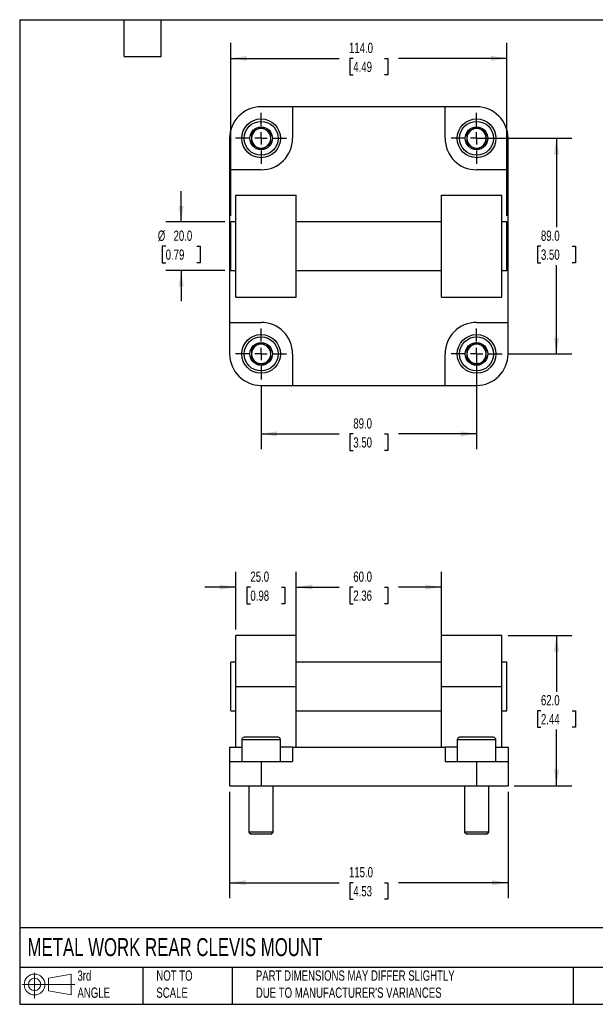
# Model space of a CAD drawing. Header units: millimetres. Extents: x 13 to 546, y 13 to 419.
# Tile 1 of 2: x 13 to 250, y 13 to 419. Entities that reach past the tile are written whole.
import ezdxf

# ---------------------------------------------------------------- set-up
doc = ezdxf.new("R2010")
doc.units = ezdxf.units.MM
doc.header["$LTSCALE"] = 2
doc.linetypes.add('SLD-Center', pattern=[19.05, 15.24, -1.27, 1.27, -1.27])
doc.linetypes.add('SLD-Solid', pattern=[0])
doc.layers.add('CENTER', color=40, linetype='SLD-Center')
doc.layers.add('SLD-DEFPOINTS', color=7, linetype='Continuous')
doc.layers.add('DIMENSIONS', color=140, linetype='SLD-Solid', lineweight=25)
doc.layers.add('TEXT', color=140, linetype='SLD-Solid', lineweight=25)
doc.styles.add('SLDTEXTSTYLE0', font='TXT', dxfattribs={"width": 0.7})
doc.dimstyles.new('SLDDIMSTYLE0', dxfattribs={"dimtxt": 4.316016, "dimasz": 6.604, "dimexe": 0, "dimexo": 0.0625, "dimgap": 1.079004, "dimtad": 0, "dimtih": 1, "dimtoh": 1, "dimrnd": 1e-09, "dimzin": 4, "dimdsep": 46, "dimtxsty": 'SLDTEXTSTYLE0', "dimsah": 1, "dimcen": 0.09, "dimadec": 0, "dimazin": 1, "dimtfac": 1, "dimtofl": 0, "dimtmove": 0, "dimatfit": 3, "dimfxl": 0, "dimfrac": 2, "dimtolj": 1, "dimtzin": 12, "dimarcsym": 0})
doc.dimstyles.new('SLDDIMSTYLE1', dxfattribs={"dimtxt": 4.316016, "dimasz": 6.604, "dimexe": 0, "dimexo": 0.0625, "dimgap": 1.079004, "dimtad": 0, "dimtih": 1, "dimtoh": 1, "dimrnd": 1e-09, "dimzin": 4, "dimdsep": 46, "dimtxsty": 'SLDTEXTSTYLE0', "dimsah": 1, "dimcen": 0.09, "dimadec": 0, "dimazin": 1, "dimtfac": 1, "dimtmove": 0, "dimatfit": 0, "dimfxl": 0, "dimfrac": 2, "dimtolj": 1, "dimtzin": 12, "dimarcsym": 0})

# ---------------------------------------------------------------- blocks, each defined once
blk = doc.blocks.new('Block11')
at = {"color": 7, "linetype": 'SLD-Solid', "lineweight": 18}
for p, q in [((5.18, 10.62), (5.18, 0)), ((10.96, 8.33), (20.35, 10.06)), ((10.96, 3.19), (10.96, 8.33)), ((20.35, 10.06), (20.35, 1.46)), ((0, 5.76), (21.75, 5.76)), ((10.96, 3.19), (20.35, 1.46))]:
    blk.add_line(p, q, dxfattribs=at)
for radius in [4.3, 2.57]:
    blk.add_circle((5.18, 5.76), radius, dxfattribs=at)
blk = doc.blocks.new('Block12')
at = {"layer": 'SLD-DEFPOINTS'}
blk.add_blockref('Block11', (0, 0), dxfattribs=at)
blk = doc.blocks.new('_D')
at = {"layer": 'DIMENSIONS'}
for p, q in [((126.91, 156.44), (126.91, 191.25)), ((186.91, 156.44), (186.91, 191.25)), ((126.91, 184.9), (144.65, 184.9)), ((150.5, 184.9), (149.05, 184.9)), ((149.05, 184.9), (149.05, 178.04)), ((163.33, 184.9), (164.78, 184.9)), ((164.78, 184.9), (164.78, 178.04)), ((186.91, 184.9), (169.17, 184.9)), ((149.05, 178.04), (150.5, 178.04)), ((164.78, 178.04), (163.33, 178.04))]:
    blk.add_line(p, q, dxfattribs=at)
for points in [[(126.91, 184.9), (133.52, 183.88), (133.52, 185.91)], [(186.91, 184.9), (180.31, 185.91), (180.31, 183.88)]]:
    blk.add_solid(points, dxfattribs=at)
at = {"layer": 'DIMENSIONS', "char_height": 4.233, "attachment_point": 1, "style": 'SLDTEXTSTYLE0'}
for s, insert in [('60.0', (150.5, 191.32)), ('2.36', (150.5, 183.49))]:
    blk.add_mtext(s, dxfattribs=dict(at, insert=insert))
blk = doc.blocks.new('_D_1')
at = {"layer": 'DIMENSIONS'}
for p, q in [((101.91, 167.44), (101.91, 191.25)), ((126.91, 167.44), (126.91, 191.25)), ((101.91, 184.9), (89.21, 184.9)), ((108, 184.9), (106.55, 184.9)), ((106.55, 184.9), (106.55, 178.04)), ((120.83, 184.9), (122.28, 184.9)), ((122.28, 184.9), (122.28, 178.04)), ((126.91, 184.9), (139.61, 184.9)), ((106.55, 178.04), (108, 178.04)), ((122.28, 178.04), (120.83, 178.04))]:
    blk.add_line(p, q, dxfattribs=at)
for points in [[(101.91, 184.9), (95.31, 185.91), (95.31, 183.88)], [(126.91, 184.9), (133.52, 183.88), (133.52, 185.91)]]:
    blk.add_solid(points, dxfattribs=at)
at = {"layer": 'DIMENSIONS', "char_height": 4.233, "attachment_point": 1, "style": 'SLDTEXTSTYLE0'}
for s, insert in [('25.0', (108, 191.32)), ('0.98', (108, 183.49))]:
    blk.add_mtext(s, dxfattribs=dict(at, insert=insert))
blk = doc.blocks.new('_D_2')
at = {"layer": 'DIMENSIONS'}
for p, q in [((214.45, 164.9), (240.76, 164.9)), ((234.41, 164.9), (234.41, 141.72)), ((228, 133.9), (226.55, 133.9)), ((226.55, 133.9), (226.55, 127.04)), ((240.83, 133.9), (242.28, 133.9)), ((242.28, 133.9), (242.28, 127.04)), ((226.55, 127.04), (228, 127.04)), ((234.41, 102.9), (234.41, 126.07)), ((242.28, 127.04), (240.83, 127.04)), ((216.95, 102.9), (240.76, 102.9))]:
    blk.add_line(p, q, dxfattribs=at)
for points in [[(234.41, 164.9), (233.4, 158.29), (235.43, 158.29)], [(234.41, 102.9), (235.43, 109.5), (233.4, 109.5)]]:
    blk.add_solid(points, dxfattribs=at)
at = {"layer": 'DIMENSIONS', "char_height": 4.233, "attachment_point": 1, "style": 'SLDTEXTSTYLE0'}
for s, insert in [('62.0', (228, 140.32)), ('2.44', (228, 132.49))]:
    blk.add_mtext(s, dxfattribs=dict(at, insert=insert))
blk = doc.blocks.new('_D_3')
at = {"layer": 'DIMENSIONS'}
for p, q in [((99.41, 100.36), (99.41, 56.55)), ((214.41, 100.36), (214.41, 56.55)), ((99.41, 62.9), (144.65, 62.9)), ((150.5, 62.9), (149.05, 62.9)), ((149.05, 62.9), (149.05, 56.04)), ((163.33, 62.9), (164.78, 62.9)), ((164.78, 62.9), (164.78, 56.04)), ((214.41, 62.9), (169.17, 62.9)), ((149.05, 56.04), (150.5, 56.04)), ((164.78, 56.04), (163.33, 56.04))]:
    blk.add_line(p, q, dxfattribs=at)
for points in [[(99.41, 62.9), (106.02, 61.88), (106.02, 63.91)], [(214.41, 62.9), (207.81, 63.91), (207.81, 61.88)]]:
    blk.add_solid(points, dxfattribs=at)
at = {"layer": 'DIMENSIONS', "char_height": 4.233, "attachment_point": 1, "style": 'SLDTEXTSTYLE0'}
for s, insert in [('115.0', (148.71, 69.32)), ('4.53', (150.5, 61.49))]:
    blk.add_mtext(s, dxfattribs=dict(at, insert=insert))
blk = doc.blocks.new('_D_8')
at = {"layer": 'DIMENSIONS'}
for p, q in [((79.41, 335.64), (79.41, 348.34)), ((97.37, 335.64), (73.06, 335.64)), ((73, 325.64), (71.55, 325.64)), ((71.55, 325.64), (71.55, 318.78)), ((85.83, 325.64), (87.28, 325.64)), ((87.28, 325.64), (87.28, 318.78)), ((71.55, 318.78), (73, 318.78)), ((87.28, 318.78), (85.83, 318.78)), ((97.37, 315.64), (73.06, 315.64)), ((79.41, 315.64), (79.41, 302.94))]:
    blk.add_line(p, q, dxfattribs=at)
for points in [[(79.41, 335.64), (80.43, 342.24), (78.4, 342.24)], [(79.41, 315.64), (78.4, 309.04), (80.43, 309.04)]]:
    blk.add_solid(points, dxfattribs=at)
at = {"layer": 'DIMENSIONS', "char_height": 4.233, "attachment_point": 1, "style": 'SLDTEXTSTYLE0'}
for s, insert in [('%%c', (69.74, 332.06)), ('20.0', (76.26, 332.06)), ('0.79', (73, 324.24))]:
    blk.add_mtext(s, dxfattribs=dict(at, insert=insert))
blk = doc.blocks.new('_D_9')
at = {"layer": 'DIMENSIONS'}
for p, q in [((99.91, 338.18), (99.91, 409.49)), ((213.91, 338.18), (213.91, 409.49)), ((99.91, 403.14), (144.65, 403.14)), ((150.5, 403.14), (149.05, 403.14)), ((149.05, 403.14), (149.05, 396.28)), ((163.33, 403.14), (164.78, 403.14)), ((164.78, 403.14), (164.78, 396.28)), ((213.91, 403.14), (169.17, 403.14)), ((149.05, 396.28), (150.5, 396.28)), ((164.78, 396.28), (163.33, 396.28))]:
    blk.add_line(p, q, dxfattribs=at)
for points in [[(99.91, 403.14), (106.52, 402.12), (106.52, 404.16)], [(213.91, 403.14), (207.31, 404.16), (207.31, 402.12)]]:
    blk.add_solid(points, dxfattribs=at)
at = {"layer": 'DIMENSIONS', "char_height": 4.233, "attachment_point": 1, "style": 'SLDTEXTSTYLE0'}
for s, insert in [('114.0', (148.71, 409.56)), ('4.49', (150.5, 401.74))]:
    blk.add_mtext(s, dxfattribs=dict(at, insert=insert))
blk = doc.blocks.new('_D_10')
at = {"layer": 'DIMENSIONS'}
for p, q in [((201.41, 278.6), (201.41, 241.79)), ((112.41, 268.06), (112.41, 241.79)), ((112.41, 248.14), (144.65, 248.14)), ((150.5, 248.14), (149.05, 248.14)), ((149.05, 248.14), (149.05, 241.28)), ((163.33, 248.14), (164.78, 248.14)), ((164.78, 248.14), (164.78, 241.28)), ((201.41, 248.14), (169.17, 248.14)), ((149.05, 241.28), (150.5, 241.28)), ((164.78, 241.28), (163.33, 241.28))]:
    blk.add_line(p, q, dxfattribs=at)
for points in [[(112.41, 248.14), (119.02, 247.12), (119.02, 249.16)], [(201.41, 248.14), (194.81, 249.16), (194.81, 247.12)]]:
    blk.add_solid(points, dxfattribs=at)
at = {"layer": 'DIMENSIONS', "char_height": 4.233, "attachment_point": 1, "style": 'SLDTEXTSTYLE0'}
for s, insert in [('89.0', (150.5, 254.56)), ('3.50', (150.5, 246.74))]:
    blk.add_mtext(s, dxfattribs=dict(at, insert=insert))
blk = doc.blocks.new('_D_11')
at = {"layer": 'DIMENSIONS'}
for p, q in [((203.95, 370.14), (240.76, 370.14)), ((234.41, 370.14), (234.41, 333.47)), ((228, 325.64), (226.55, 325.64)), ((226.55, 325.64), (226.55, 318.78)), ((240.83, 325.64), (242.28, 325.64)), ((242.28, 325.64), (242.28, 318.78)), ((226.55, 318.78), (228, 318.78)), ((234.41, 281.14), (234.41, 317.81)), ((242.28, 318.78), (240.83, 318.78)), ((214.49, 281.14), (240.76, 281.14))]:
    blk.add_line(p, q, dxfattribs=at)
for points in [[(234.41, 370.14), (233.4, 363.54), (235.43, 363.54)], [(234.41, 281.14), (235.43, 287.74), (233.4, 287.74)]]:
    blk.add_solid(points, dxfattribs=at)
at = {"layer": 'DIMENSIONS', "char_height": 4.233, "attachment_point": 1, "style": 'SLDTEXTSTYLE0'}
for s, insert in [('89.0', (228, 332.06)), ('3.50', (228, 324.24))]:
    blk.add_mtext(s, dxfattribs=dict(at, insert=insert))
blk = doc.blocks.new('SW_CENTERMARKSYMBOL_1')
at = {"layer": 'CENTER', "color": 0}
for p, q in [((0, 5.08), (0, 10.54)), ((-5.08, 0), (-10.54, 0)), ((0, 0), (-2.54, 0)), ((0, 0), (0, 2.54)), ((0, 0), (0, -2.54)), ((0, 0), (2.54, 0)), ((5.08, 0), (10.54, 0)), ((0, -5.08), (0, -10.54))]:
    blk.add_line(p, q, dxfattribs=at)
blk = doc.blocks.new('SW_CENTERMARKSYMBOL_2')
at = {"layer": 'CENTER', "color": 0}
for p, q in [((0, 5.08), (0, 10.54)), ((-5.08, 0), (-10.54, 0)), ((0, 0), (-2.54, 0)), ((0, 0), (0, 2.54)), ((0, 0), (0, -2.54)), ((0, 0), (2.54, 0)), ((5.08, 0), (10.54, 0)), ((0, -5.08), (0, -10.54))]:
    blk.add_line(p, q, dxfattribs=at)
blk = doc.blocks.new('SW_CENTERMARKSYMBOL_3')
at = {"layer": 'CENTER', "color": 0}
for p, q in [((0, 5.08), (0, 10.54)), ((-5.08, 0), (-10.54, 0)), ((0, 0), (-2.54, 0)), ((0, 0), (0, 2.54)), ((0, 0), (0, -2.54)), ((0, 0), (2.54, 0)), ((5.08, 0), (10.54, 0)), ((0, -5.08), (0, -10.54))]:
    blk.add_line(p, q, dxfattribs=at)
blk = doc.blocks.new('SW_CENTERMARKSYMBOL_4')
at = {"layer": 'CENTER', "color": 0}
for p, q in [((0, 5.08), (0, 10.54)), ((-5.08, 0), (-10.54, 0)), ((0, 0), (-2.54, 0)), ((0, 0), (0, 2.54)), ((0, 0), (0, -2.54)), ((0, 0), (2.54, 0)), ((5.08, 0), (10.54, 0)), ((0, -5.08), (0, -10.54))]:
    blk.add_line(p, q, dxfattribs=at)

msp = doc.modelspace()

# ---------------------------------------------------------------- linework, layer by layer
for p, q in [((125.413, 383.139), (112.413, 383.139)), ((125.413, 383.139), (125.413, 370.139)), ((188.413, 383.139), (125.413, 383.139)), ((188.413, 370.139), (188.413, 383.139)), ((201.413, 383.139), (188.413, 383.139)), ((99.413, 370.139), (99.413, 357.139)), ((214.413, 357.139), (214.413, 370.139)), ((99.413, 357.139), (99.413, 294.139)), ((112.413, 357.139), (99.413, 357.139)), ((214.413, 357.139), (201.413, 357.139)), ((214.413, 294.139), (214.413, 357.139)), ((101.913, 304.639), (101.913, 346.639)), ((101.913, 346.639), (126.913, 346.639)), ((126.913, 304.639), (126.913, 346.639)), ((186.913, 346.639), (211.913, 346.639)), ((186.913, 304.639), (186.913, 346.639)), ((211.913, 304.639), (211.913, 346.639)), ((101.913, 335.639), (99.913, 335.639)), ((99.913, 325.639), (99.913, 335.639)), ((186.913, 335.639), (126.913, 335.639)), ((213.913, 335.639), (211.913, 335.639)), ((213.913, 325.639), (213.913, 335.639)), ((99.913, 315.639), (99.913, 325.639)), ((213.913, 315.639), (213.913, 325.639)), ((99.913, 315.639), (101.913, 315.639)), ((126.913, 315.639), (186.913, 315.639)), ((211.913, 315.639), (213.913, 315.639)), ((101.913, 304.639), (126.913, 304.639)), ((186.913, 304.639), (211.913, 304.639)), ((99.413, 294.139), (112.413, 294.139)), ((99.413, 294.139), (99.413, 281.139)), ((201.413, 294.139), (214.413, 294.139)), ((214.413, 281.139), (214.413, 294.139)), ((125.413, 281.139), (125.413, 268.139)), ((188.413, 268.139), (188.413, 281.139)), ((112.413, 268.139), (125.413, 268.139)), ((125.413, 268.139), (188.413, 268.139)), ((188.413, 268.139), (201.413, 268.139)), ((126.913, 164.896), (101.913, 164.896)), ((101.913, 143.896), (101.913, 164.896)), ((126.913, 143.896), (126.913, 164.896)), ((211.913, 164.896), (186.913, 164.896)), ((186.913, 143.896), (186.913, 164.896)), ((211.913, 143.896), (211.913, 164.896)), ((101.913, 153.896), (99.913, 153.896)), ((99.913, 133.896), (99.913, 153.896)), ((186.913, 153.896), (126.913, 153.896)), ((213.913, 153.896), (211.913, 153.896)), ((213.913, 133.896), (213.913, 153.896)), ((101.913, 143.896), (126.913, 143.896)), ((101.913, 118.896), (101.913, 143.896)), ((126.913, 118.896), (126.913, 143.896)), ((186.913, 143.896), (211.913, 143.896)), ((186.913, 118.896), (186.913, 143.896)), ((211.913, 118.896), (211.913, 143.896)), ((99.913, 133.896), (101.913, 133.896)), ((126.913, 133.896), (186.913, 133.896)), ((211.913, 133.896), (213.913, 133.896)), ((119.413, 122.896), (105.413, 122.896)), ((208.413, 122.896), (194.413, 122.896)), ((99.413, 118.896), (99.413, 112.896)), ((99.413, 118.896), (104.413, 118.896)), ((104.413, 121.896), (104.413, 112.896)), ((120.413, 121.896), (104.413, 121.896)), ((120.413, 112.896), (120.413, 121.896)), ((125.413, 118.896), (120.413, 118.896)), ((125.413, 118.896), (188.413, 118.896)), ((125.413, 118.896), (125.413, 112.896)), ((188.413, 118.896), (188.413, 112.896)), ((193.413, 118.896), (188.413, 118.896)), ((193.413, 121.896), (193.413, 112.896)), ((209.413, 121.896), (193.413, 121.896)), ((209.413, 112.896), (209.413, 121.896)), ((209.413, 118.896), (214.413, 118.896)), ((214.413, 118.896), (214.413, 112.896)), ((99.413, 112.896), (99.413, 102.896)), ((99.413, 112.896), (112.413, 112.896)), ((112.413, 112.896), (112.413, 102.896)), ((112.413, 112.896), (125.413, 112.896)), ((188.413, 112.896), (201.413, 112.896)), ((201.413, 112.896), (201.413, 102.896)), ((201.413, 112.896), (214.413, 112.896)), ((214.413, 112.896), (214.413, 102.896)), ((99.413, 102.896), (112.413, 102.896)), ((107.413, 102.896), (107.413, 83.816)), ((112.413, 102.896), (201.413, 102.896)), ((117.413, 83.816), (117.413, 102.896)), ((196.413, 102.896), (196.413, 83.816)), ((201.413, 102.896), (214.413, 102.896)), ((206.413, 83.816), (206.413, 102.896)), ((107.413, 83.816), (108.333, 82.896)), ((117.413, 83.816), (107.413, 83.816)), ((116.493, 82.896), (108.333, 82.896)), ((116.493, 82.896), (117.413, 83.816)), ((196.413, 83.816), (197.333, 82.896)), ((206.413, 83.816), (196.413, 83.816)), ((205.493, 82.896), (197.333, 82.896)), ((205.493, 82.896), (206.413, 83.816))]:
    msp.add_line(p, q)
for centre, radius in [((112.413, 370.139), 8), ((201.413, 370.139), 8), ((112.413, 370.139), 7), ((112.413, 370.139), 4.666), ((201.413, 370.139), 7), ((201.413, 370.139), 4.667), ((112.413, 281.139), 8), ((201.413, 281.139), 8), ((112.413, 281.139), 7), ((112.413, 281.139), 4.666), ((201.413, 281.139), 7), ((201.413, 281.139), 4.667)]:
    msp.add_circle(centre, radius)
for centre, radius, start, end in [((112.413, 370.139), 13, 90, 180), ((201.413, 370.139), 13, 0, 90), ((112.413, 370.139), 4, 60, 120), ((201.413, 370.139), 4, 60, 120), ((112.413, 370.139), 4, 120, 180), ((112.413, 370.139), 4, 180, 240), ((112.413, 370.139), 13, 270, 0), ((112.413, 370.139), 4, 0, 60), ((112.413, 370.139), 4, 300, 0), ((201.413, 370.139), 13, 180, 270), ((201.413, 370.139), 4, 120, 180), ((201.413, 370.139), 4, 180, 240), ((201.413, 370.139), 4, 0, 60), ((201.413, 370.139), 4, 300, 0), ((112.413, 370.139), 4, 240, 300), ((201.413, 370.139), 4, 240, 300), ((112.413, 281.139), 13, 0, 90), ((201.413, 281.139), 13, 90, 180), ((112.413, 281.139), 4, 120, 180), ((112.413, 281.139), 4, 60, 120), ((112.413, 281.139), 4, 0, 60), ((201.413, 281.139), 4, 120, 180), ((201.413, 281.139), 4, 60, 120), ((201.413, 281.139), 4, 0, 60), ((112.413, 281.139), 13, 180, 270), ((112.413, 281.139), 4, 180, 240), ((112.413, 281.139), 4, 300, 0), ((201.413, 281.139), 4, 180, 240), ((201.413, 281.139), 13, 270, 0), ((201.413, 281.139), 4, 300, 0), ((112.413, 281.139), 4, 240, 300), ((201.413, 281.139), 4, 240, 300), ((105.413, 121.896), 1, 90, 180), ((119.413, 121.896), 1, 0, 90), ((194.413, 121.896), 1, 90, 180), ((208.413, 121.896), 1, 0, 90)]:
    msp.add_arc(centre, radius, start, end)
for points in [[(112.413, 374.758), (111.76, 374.381), (111.097, 373.998), (110.077, 373.409), (109.737, 373.213), (109.07, 372.828), (108.74, 372.637), (108.413, 372.449)], [(116.413, 372.449), (115.76, 372.826), (115.097, 373.209), (114.077, 373.798), (113.737, 373.994), (113.07, 374.379), (112.74, 374.569), (112.413, 374.758)], [(201.413, 374.758), (200.76, 374.381), (200.097, 373.998), (199.077, 373.409), (198.737, 373.213), (198.07, 372.828), (197.74, 372.637), (197.413, 372.449)], [(205.413, 372.449), (204.76, 372.826), (204.097, 373.209), (203.077, 373.798), (202.737, 373.994), (202.07, 374.379), (201.74, 374.569), (201.413, 374.758)], [(108.413, 372.449), (108.413, 371.695), (108.413, 370.929), (108.413, 369.751), (108.413, 369.359), (108.413, 368.588), (108.413, 368.207), (108.413, 367.83)], [(116.413, 367.83), (116.413, 368.584), (116.413, 369.35), (116.413, 370.528), (116.413, 370.92), (116.413, 371.69), (116.413, 372.071), (116.413, 372.449)], [(197.413, 372.449), (197.413, 371.695), (197.413, 370.929), (197.413, 369.751), (197.413, 369.359), (197.413, 368.588), (197.413, 368.207), (197.413, 367.83)], [(205.413, 367.83), (205.413, 368.584), (205.413, 369.35), (205.413, 370.528), (205.413, 370.92), (205.413, 371.69), (205.413, 372.071), (205.413, 372.449)], [(108.413, 367.83), (109.066, 367.453), (109.729, 367.07), (110.75, 366.481), (111.089, 366.285), (111.757, 365.9), (112.086, 365.709), (112.413, 365.521)], [(112.413, 365.521), (113.066, 365.898), (113.729, 366.28), (114.75, 366.869), (115.089, 367.065), (115.757, 367.451), (116.086, 367.641), (116.413, 367.83)], [(197.413, 367.83), (198.066, 367.453), (198.729, 367.07), (199.75, 366.481), (200.089, 366.285), (200.757, 365.9), (201.086, 365.709), (201.413, 365.521)], [(201.413, 365.521), (202.066, 365.898), (202.729, 366.28), (203.75, 366.869), (204.089, 367.065), (204.757, 367.451), (205.086, 367.641), (205.413, 367.83)], [(112.413, 285.758), (111.76, 285.381), (111.097, 284.998), (110.077, 284.409), (109.737, 284.213), (109.07, 283.828), (108.74, 283.637), (108.413, 283.449)], [(116.413, 283.449), (115.76, 283.826), (115.097, 284.209), (114.077, 284.798), (113.737, 284.994), (113.07, 285.379), (112.74, 285.569), (112.413, 285.758)], [(201.413, 285.758), (200.76, 285.381), (200.097, 284.998), (199.077, 284.409), (198.737, 284.213), (198.07, 283.828), (197.74, 283.637), (197.413, 283.449)], [(205.413, 283.449), (204.76, 283.826), (204.097, 284.209), (203.077, 284.798), (202.737, 284.994), (202.07, 285.379), (201.74, 285.569), (201.413, 285.758)], [(108.413, 283.449), (108.413, 282.695), (108.413, 281.929), (108.413, 280.751), (108.413, 280.359), (108.413, 279.588), (108.413, 279.207), (108.413, 278.83)], [(116.413, 278.83), (116.413, 279.584), (116.413, 280.35), (116.413, 281.528), (116.413, 281.92), (116.413, 282.69), (116.413, 283.071), (116.413, 283.449)], [(197.413, 283.449), (197.413, 282.695), (197.413, 281.929), (197.413, 280.751), (197.413, 280.359), (197.413, 279.588), (197.413, 279.207), (197.413, 278.83)], [(205.413, 278.83), (205.413, 279.584), (205.413, 280.35), (205.413, 281.528), (205.413, 281.92), (205.413, 282.69), (205.413, 283.071), (205.413, 283.449)], [(108.413, 278.83), (109.066, 278.453), (109.729, 278.07), (110.75, 277.481), (111.089, 277.285), (111.757, 276.9), (112.086, 276.709), (112.413, 276.521)], [(112.413, 276.521), (113.066, 276.898), (113.729, 277.28), (114.75, 277.869), (115.089, 278.065), (115.757, 278.451), (116.086, 278.641), (116.413, 278.83)], [(197.413, 278.83), (198.066, 278.453), (198.729, 278.07), (199.75, 277.481), (200.089, 277.285), (200.757, 276.9), (201.086, 276.709), (201.413, 276.521)], [(201.413, 276.521), (202.066, 276.898), (202.729, 277.28), (203.75, 277.869), (204.089, 278.065), (204.757, 278.451), (205.086, 278.641), (205.413, 278.83)]]:
    msp.add_open_spline(points, degree=3, knots=[0, 0, 0, 0, 0.5, 0.5, 0.75, 0.75, 1, 1, 1, 1])
at = {"layer": 'TEXT'}
for p, q in [((12.7, 419.1), (546.1, 419.1)), ((12.7, 419.1), (12.7, 12.7)), ((55.88, 403.86), (55.88, 419.1)), ((71.12, 403.86), (71.12, 419.1)), ((55.88, 403.86), (71.12, 403.86)), ((546.1, 44.252), (12.7, 44.252)), ((546.1, 27.94), (12.7, 27.94)), ((63.5, 27.94), (63.5, 12.7)), ((100.423, 27.94), (100.423, 12.7)), ((241.293, 27.94), (241.293, 12.7)), ((12.7, 12.7), (546.1, 12.7))]:
    msp.add_line(p, q, dxfattribs=at)

# ---------------------------------------------------------------- block references
at = {"layer": 'CENTER'}
for name, p in [('SW_CENTERMARKSYMBOL_2', (112.413, 370.139)), ('SW_CENTERMARKSYMBOL_4', (201.413, 370.139)), ('SW_CENTERMARKSYMBOL_3', (112.413, 281.139)), ('SW_CENTERMARKSYMBOL_1', (201.413, 281.139))]:
    msp.add_blockref(name, p, dxfattribs=at)
at = {"layer": 'SLD-DEFPOINTS'}
msp.add_blockref('Block12', (13.676, 15.108), dxfattribs=at)

# ---------------------------------------------------------------- texts
at = {"layer": 'TEXT', "attachment_point": 1, "style": 'SLDTEXTSTYLE0'}
for s, insert, char_height in [('METAL WORK REAR CLEVIS MOUNT', (15.931, 40.013), 7.40833), ('3rd^JANGLE', (36.564, 26.675), 4.2333), ('NOT TO^JSCALE', (69.15, 26.675), 4.23333), ("PART DIMENSIONS MAY DIFFER SLIGHTLY ^JDUE TO MANUFACTURER'S VARIANCES", (110.239, 26.682), 4.23333)]:
    msp.add_mtext(s, dxfattribs=dict(at, insert=insert, char_height=char_height))

# ---------------------------------------------------------------- dimensions: what is measured, and where the dimension line sits
at = {"layer": 'DIMENSIONS'}
for base, p1, p2, picture, middle in [((213.913, 403.139), (99.913, 335.639), (213.913, 335.639), '_D_9', (156.913, 403.139)), ((201.413, 248.139), (112.413, 270.599), (201.413, 281.139), '_D_10', (156.913, 248.139))]:
    dim = msp.add_linear_dim(base=base, p1=p1, p2=p2, dimstyle='SLDDIMSTYLE0', dxfattribs=at)
    dim.commit()
    dim.dimension.update_dxf_attribs({"geometry": picture, "text_midpoint": middle, "dimtype": 160})
for base, p1, p2, angle, dimstyle, picture, middle in [((234.413, 370.139), (211.953, 281.139), (201.413, 370.139), 90, 'SLDDIMSTYLE0', '_D_11', (234.413, 325.639)), ((101.913, 184.896), (126.913, 164.896), (101.913, 164.896), 0, 'SLDDIMSTYLE1', '_D_1', (114.413, 184.896)), ((126.913, 184.896), (186.913, 153.896), (126.913, 153.896), 0, 'SLDDIMSTYLE0', '_D', (156.913, 184.896)), ((234.413, 102.896), (211.913, 164.896), (214.413, 102.896), 90, 'SLDDIMSTYLE0', '_D_2', (234.413, 133.896)), ((214.413, 62.896), (99.413, 102.896), (214.413, 102.896), 0, 'SLDDIMSTYLE0', '_D_3', (156.913, 62.896))]:
    dim = msp.add_linear_dim(base=base, p1=p1, p2=p2, angle=angle, dimstyle=dimstyle, dxfattribs=at)
    dim.commit()
    dim.dimension.update_dxf_attribs({"geometry": picture, "text_midpoint": middle, "dimtype": 160})
dim = msp.add_linear_dim(base=(79.413, 315.639), p1=(99.913, 335.639), p2=(99.913, 315.639), angle=90, text='%%c<>', dimstyle='SLDDIMSTYLE1', dxfattribs=at)
dim.commit()
dim.dimension.update_dxf_attribs({"geometry": '_D_8', "text_midpoint": (79.413, 325.639), "dimtype": 160})

doc.saveas('drawing.dxf')
